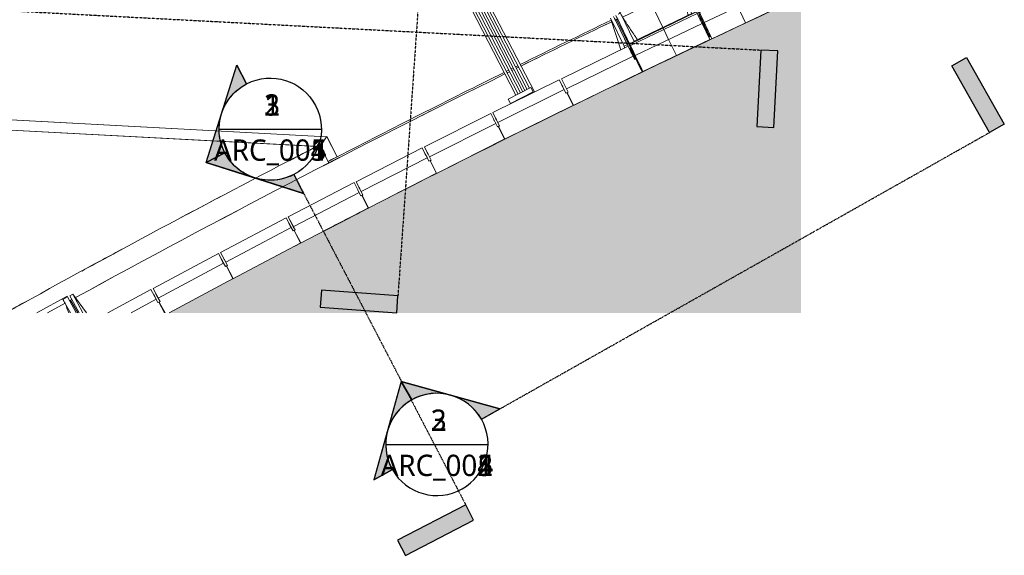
# Model space of a CAD drawing. Header units: centimetres. Extents: x -258 to 1755, y -1640 to 169.
# Tile 2 of 4: x 600 to 1755, y -1640 to -1011. Entities that reach past the tile are written whole.
import ezdxf

# ---------------------------------------------------------------- set-up
doc = ezdxf.new("R2010")
doc.units = ezdxf.units.CM
doc.linetypes.add('Tiret point', pattern=[0.625, 0.25, -0.1875, 0, -0.1875])
doc.linetypes.add('Tiret_3_', pattern=[0.635, 0.3175, -0.3175])
for name, color, linetype, lineweight in [('0-1', 7, 'Continuous', 5), ('ANNOTATIONS-1', 7, 'Continuous', 9), ('MOBILIER', 7, 'Continuous', 9), ('OSSATURE', 7, 'Continuous', 9), ('POTEAUX', 7, 'Continuous', 9), ('REPCOUP', 7, 'Continuous', 30), ('SERRU-traverse', 7, 'Continuous', 9), ('SOL', 7, 'Continuous', 13), ('SOL-1', 7, 'Continuous', 18), ('Solide topographique', 7, 'Continuous', 9), ('TOIT-1', 7, 'Continuous', 18), ('Z', 7, 'Continuous', 9)]:
    doc.layers.add(name, color=color, linetype=linetype, lineweight=lineweight)
for name, color, linetype, lineweight, true_color in [('A-FLOR-PATT-1', 7, 'Continuous', 5, 0xf4f4f4), ('MOBILIER-1', 3, 'Tiret_3_', 70, 0x00ff00), ('REPCOUP-1', 7, 'Tiret point', 30, 0x0080ff), ('REPCOUP-2', 7, 'Continuous', 30, 0x000080), ('SERRU-1', 7, 'Continuous', 9, 0x646464)]:
    doc.layers.add(name, color=color, linetype=linetype, lineweight=lineweight, true_color=true_color)
doc.styles.add('Trebuchet MS', font='trebuc.ttf', dxfattribs={"height": 25})

# ---------------------------------------------------------------- blocks, each defined once
blk = doc.blocks.new('Garde-corps - Garde-corps-488018-2021_015_1011_ARC_1_100_Aménagement extérieur Etat projeté - Repère 1')
at = {"layer": 'SERRU-traverse'}
for p, q in [((-316.6, -1159.2), (89.6, -1494.4)), ((-316.2, -1159.6), (89.6, -1494.4)), ((73.6, -1496.8), (-323.8, -1168.9)), ((-323.8, -1168.9), (77, -1499.6)), ((77, -1499.6), (73.9, -1518.9)), ((73.9, -1518.9), (76.9, -1500.1)), ((76.9, -1500.1), (77, -1499.6)), ((77, -1499.6), (78.9, -1498.5)), ((78.5, -1498.7), (77, -1499.6)), ((89.6, -1494.4), (80.6, -1497.8)), ((81, -1497.7), (90, -1494.3)), ((90, -1494.3), (85.8, -1520.8)), ((89.9, -1495.2), (85.8, -1520.8)), ((90, -1494.7), (89.9, -1495.2)), ((73.9, -1518.9), (85.8, -1520.8)), ((75.6, -1519.1), (73.9, -1518.9)), ((75.6, -1519.1), (77.5, -1519.4)), ((85.8, -1520.8), (77.5, -1519.4))]:
    blk.add_line(p, q, dxfattribs=at)
at = {"layer": 'SERRU-traverse', "flags": 128}
for points in [[(80.6, -1497.8), (80.1, -1498), (79.6, -1498.2), (79.2, -1498.4), (78.9, -1498.5), (78.7, -1498.6), (78.5, -1498.7)], [(78.9, -1498.5), (79, -1498.5), (79.3, -1498.4), (79.7, -1498.2), (80.1, -1498), (80.5, -1497.9), (81, -1497.7)]]:
    blk.add_lwpolyline(points, dxfattribs=at)
blk = doc.blocks.new('Garde-corps - Garde-corps-494344-2021_015_1011_ARC_1_100_Aménagement extérieur Etat projeté - Repère 1')
at = {"layer": 'SERRU-traverse'}
for p, q in [((338.1, -1334), (297.2, -1587.3)), ((338.1, -1334), (297.2, -1587.3)), ((300.2, -1587.7), (341, -1335.3)), ((341, -1335.3), (300.2, -1587.7)), ((343.8, -1336.6), (303.1, -1588.2)), ((343.8, -1336.6), (303.1, -1588.2)), ((306.1, -1588.7), (346.6, -1337.9)), ((346.6, -1337.9), (306.1, -1588.7)), ((349.5, -1339.2), (309, -1589.2)), ((349.5, -1339.2), (309, -1589.2)), ((312, -1589.7), (352.3, -1340.5)), ((352.3, -1340.5), (312, -1589.7)), ((355.1, -1341.8), (315, -1590.1)), ((355.1, -1341.8), (315, -1590.1)), ((316.9, -1597.1), (358, -1343.1)), ((358, -1343.1), (316.9, -1597.1)), ((311, -1596.1), (311, -1595.9)), ((311, -1595.9), (311, -1596.1)), ((314, -1596.4), (313.9, -1596.6)), ((314, -1596.4), (313.9, -1596.6))]:
    blk.add_line(p, q, dxfattribs=at)
blk = doc.blocks.new('B02_ARC_rvt-1-2021_015_1011_ARC_1_100_Aménagement extérieur Etat projeté - Repère 1')
at = {"layer": 'A-FLOR-PATT-1'}
blk.add_hatch(color=256, dxfattribs=at).paths.add_polyline_path([(775.7, -1355.4), (1516.5, -1355.4), (1516.5, -984.9), (1490.8, -996.8), (1381.1, -1048.5), (1249.8, -1112), (1141.4, -1165.6), (1013.4, -1230.4), (998.5, -1238.1), (918.9, -1279.3), (850.5, -1315.4), (850.5, -1315.3), (785.7, -1350.1)])
at = {"layer": 'SOL'}
for p, q in [((1173.9, -1070.5), (1171.2, -1071.8)), ((1171.2, -1071.8), (1173.9, -1070.5)), ((1179.3, -1067.8), (1176.6, -1069.1)), ((1176.6, -1069.1), (1179.3, -1067.8)), ((1184.7, -1065.2), (1182, -1066.5)), ((1182, -1066.5), (1184.7, -1065.2)), ((960.2, -1148.6), (434.9, -1120.5)), ((434.9, -1120.5), (960.2, -1148.6)), ((972.8, -1172.1), (960.7, -1148.6)), ((960.9, -1149), (972.8, -1172.1)), ((953.2, -1160.3), (963.1, -1179.4)), ((963.1, -1179.4), (953.2, -1160.3)), ((923.2, -1276.9), (929.7, -1273.5)), ((929.7, -1273.5), (923.2, -1276.9))]:
    blk.add_line(p, q, dxfattribs=at)
for centre, radius, start, end in [((7641.5, -14174.7), 14542.7, 114.90853, 117.03513), ((7641.5, -14174.7), 14542.7, 114.90853, 117.03513), ((7346.2, -13539.1), 13912.7, 115.78561, 116.27477), ((7346.2, -13539.1), 13912.7, 115.78563, 116.27477), ((7346.2, -13539.1), 13912.7, 116.36126, 117.26464), ((7346.2, -13539.1), 13912.7, 116.36126, 117.26464), ((7641.5, -14174.7), 14542.7, 117.13255, 117.36032), ((7641.5, -14174.7), 14542.7, 117.13255, 117.36032)]:
    blk.add_arc(centre, radius, start, end, dxfattribs=at)
for points in [[(917.1, -1176.4), (927.7, -1170.9), (938.2, -1165.5), (948.8, -1160)], [(948.8, -1160), (938.2, -1165.5), (927.7, -1170.9), (917.1, -1176.4)], [(789.5, -1243.6), (805, -1235.3), (820.5, -1227.1), (836, -1218.9)], [(836, -1218.9), (820.5, -1227.1), (805, -1235.3), (789.5, -1243.6)], [(673.2, -1306.3), (689.5, -1297.4), (705.8, -1288.5), (722.2, -1279.7)], [(722.2, -1279.7), (705.8, -1288.5), (689.5, -1297.4), (673.2, -1306.3)], [(584, -1355.3), (592.3, -1350.7), (600.6, -1346.1), (608.9, -1341.5)], [(608.9, -1341.5), (600.6, -1346.1), (592.3, -1350.7), (584, -1355.3)]]:
    blk.add_open_spline(points, degree=3, dxfattribs=at)
at = {"layer": 'Solide topographique'}
for p, q in [((434.3, -1132.5), (948.7, -1160)), ((434.3, -1132.5), (948.7, -1160)), ((835, -1219.4), (832, -1221)), ((804.1, -1235.8), (789.9, -1243.4)), ((720.2, -1280.7), (715.9, -1283.1)), ((606, -1343.1), (600.4, -1346.2))]:
    blk.add_line(p, q, dxfattribs=at)
blk.add_arc((7359.6, -13573), 13970.7, 117.31471, 117.46473, dxfattribs=at)
for points in [[(948.7, -1160), (832.7, -1220), (717.5, -1281.5), (603.2, -1344.7)], [(603.2, -1344.7), (596.7, -1348.2), (590.3, -1351.8), (583.9, -1355.3)]]:
    blk.add_open_spline(points, degree=3, dxfattribs=at)
at = {"layer": 'SERRU-1', "rotation": 36.4637602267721}
for name in ['Garde-corps - Garde-corps-494344-2021_015_1011_ARC_1_100_Aménagement extérieur Etat projeté - Repère 1', 'Garde-corps - Garde-corps-488018-2021_015_1011_ARC_1_100_Aménagement extérieur Etat projeté - Repère 1']:
    blk.add_blockref(name, (0, 0), dxfattribs=at)
blk = doc.blocks.new('20_MUR PREFA_01 - Type 1-3119337-2021_015_1011_ARC_1_100_Aménagement extérieur Etat projeté - Repère 1')
at = {"layer": 'Z'}
for p, q in [((0, 72.2), (0, 66.1)), ((0, 66.1), (0, 36.3))]:
    blk.add_line(p, q, dxfattribs=at)
blk = doc.blocks.new('20_MUR PREFA_01 - Type 1-V1-2021_015_1011_ARC_1_100_Aménagement extérieur Etat projeté - Repère 1')
at = {"layer": 'Z'}
for p, q in [((0, 72.2), (0, 66.1)), ((0, 66.1), (0, 34.6)), ((0, 34.6), (0, 34)), ((0, 34), (0, 32.2)), ((0, 32.2), (0, 19.2)), ((0, 19.2), (0, -2))]:
    blk.add_line(p, q, dxfattribs=at)
blk = doc.blocks.new('20_MUR PREFA_03 - MODULE_03-3146533-2021_015_1011_ARC_1_100_Aménagement extérieur Etat projeté - Repère 1')
at = {"layer": 'Z'}
for p, q in [((-43.5, 32.2), (-43.5, 25)), ((-43.5, 19.2), (-43.5, 32.2)), ((-43.5, 32.2), (43.5, 32.2)), ((-43.5, 25), (-43.5, 22.7)), ((43.5, 32.2), (43.5, 19.2)), ((43.5, 25), (43.5, 32.2)), ((43.5, 22.7), (43.5, 25)), ((-45, 14.7), (-43.5, 14.7)), ((-45, 14.7), (-45, -2)), ((-43.5, 14.7), (-44.7, 14.7)), ((-43.5, 22.7), (-43.5, 22.4)), ((-43.5, 22.4), (-43.5, 14.7)), ((-43.5, 14.7), (-43.5, 19.2)), ((43.5, 19.2), (-43.5, 19.2)), ((43.5, 22.4), (43.5, 22.7)), ((43.5, 22.4), (43.5, 14.7)), ((43.5, 14.7), (43.5, 19.2)), ((43.5, 14.7), (45, 14.7)), ((45, -2), (45, 14.7)), ((-45, -2), (45, -2))]:
    blk.add_line(p, q, dxfattribs=at)
blk = doc.blocks.new('20_MUR PREFA_03 - MODULE_03-V2-2021_015_1011_ARC_1_100_Aménagement extérieur Etat projeté - Repère 1')
at = {"layer": 'Z'}
for p, q in [((-43.5, 32.2), (-43.5, 25)), ((-43.5, 19.2), (-43.5, 32.2)), ((-43.5, 32.2), (43.5, 32.2)), ((-43.5, 25), (-43.5, 22.7)), ((43.5, 32.2), (43.5, 19.2)), ((43.5, 25), (43.5, 32.2)), ((43.5, 22.7), (43.5, 25)), ((-45, 14.7), (-43.5, 14.7)), ((-45, 14.7), (-45, -2)), ((-43.5, 14.7), (-44.7, 14.7)), ((-43.5, 22.7), (-43.5, 22.4)), ((-43.5, 22.4), (-43.5, 14.7)), ((-43.5, 14.7), (-43.5, 19.2)), ((43.5, 19.2), (-43.5, 19.2)), ((43.5, 22.4), (43.5, 22.7)), ((43.5, 22.4), (43.5, 14.7)), ((43.5, 14.7), (43.5, 19.2)), ((43.5, 14.7), (45, 14.7)), ((45, 14.7), (43.5, 14.7)), ((45, 14.7), (45, 14.6)), ((45, -2), (45, 14.7)), ((-45, -2), (45, -2))]:
    blk.add_line(p, q, dxfattribs=at)
blk = doc.blocks.new('20_MUR PREFA_03 - MODULE_03-V3-2021_015_1011_ARC_1_100_Aménagement extérieur Etat projeté - Repère 1')
at = {"layer": 'Z'}
for p, q in [((-43.5, 32.2), (-43.5, 25)), ((-43.5, 19.2), (-43.5, 32.2)), ((-43.5, 32.2), (43.5, 32.2)), ((-43.5, 25), (-43.5, 22.7)), ((43.5, 32.2), (43.5, 19.2)), ((43.5, 25), (43.5, 32.2)), ((43.5, 22.7), (43.5, 25)), ((-45, 14.7), (-43.5, 14.7)), ((-45, 14.7), (-45, 0.5)), ((-43.5, 14.7), (-44.7, 14.7)), ((-43.5, 22.7), (-43.5, 22.4)), ((-43.5, 22.4), (-43.5, 14.7)), ((-43.5, 14.7), (-43.5, 19.2)), ((43.5, 19.2), (-43.5, 19.2)), ((43.5, 22.4), (43.5, 22.7)), ((43.5, 22.4), (43.5, 14.7)), ((43.5, 14.7), (43.5, 19.2)), ((43.5, 14.7), (45, 14.7)), ((45, 14.7), (43.5, 14.7)), ((45, 14.7), (45, 14.6)), ((45, -2), (45, 14.7)), ((-40.3, -2), (45, -2))]:
    blk.add_line(p, q, dxfattribs=at)
blk = doc.blocks.new('20_MUR PREFA_03 - MODULE_03-V4-2021_015_1011_ARC_1_100_Aménagement extérieur Etat projeté - Repère 1')
at = {"layer": 'Z'}
for p, q in [((-13.8, 32.2), (43.5, 32.2)), ((43.5, 32.2), (43.5, 19.2)), ((43.5, 25), (43.5, 32.2)), ((43.5, 22.7), (43.5, 25)), ((43.5, 19.2), (10, 19.2)), ((43.5, 22.4), (43.5, 22.7)), ((43.5, 22.4), (43.5, 14.7)), ((43.5, 14.7), (43.5, 19.2)), ((43.5, 14.7), (45, 14.7)), ((45, 14.7), (43.5, 14.7)), ((45, 14.7), (45, 14.6)), ((45, 0.1), (45, 14.7))]:
    blk.add_line(p, q, dxfattribs=at)
blk = doc.blocks.new('26_POTEAU DROIT - MODULE_04-3160620-2021_015_1011_ARC_1_100_Aménagement extérieur Etat projeté - Repère 1')
at = {"layer": 'POTEAUX'}
for p, q in [((39.5, 71), (39.5, 34.4)), ((43.5, 71), (43.5, 34.4)), ((34, 32.2), (39.1, 68.5)), ((43.5, 68.6), (43.5, 66.3)), ((43.5, 66.3), (45, 66.3)), ((43.5, 66.3), (43.5, 29.4)), ((45, 66.1), (45, 66.3)), ((45, 66.3), (45, 29.4)), ((38.9, 32.2), (39.5, 34.4)), ((39.5, 34.4), (43.5, 34.4)), ((43.5, 34.4), (43.5, 29.4)), ((43.5, 29.4), (45, 29.4)), ((45, 29.4), (45, 1.1))]:
    blk.add_line(p, q, dxfattribs=at)
blk = doc.blocks.new('26_POTEAU GAUCHE - MODULE_05-3157953-2021_015_1011_ARC_1_100_Aménagement extérieur Etat projeté - Repère 1')
at = {"layer": 'POTEAUX'}
for p, q in [((-43.5, 66.3), (-43.5, 71.3)), ((-43.5, 71.3), (-39.5, 71.3)), ((-43.5, 48.4), (-43.5, 71.3)), ((-39.5, 71.3), (-35.7, 44.1)), ((-39.5, 46.2), (-39.5, 71.3)), ((-45, 66.3), (-43.5, 66.3)), ((-43.5, 48.4), (-43.5, 66.3))]:
    blk.add_line(p, q, dxfattribs=at)
blk = doc.blocks.new('B02_DC_STR_rvt-1-2021_015_1011_ARC_1_100_Aménagement extérieur Etat projeté - Repère 1')
at = {"layer": 'OSSATURE'}
h = blk.add_hatch(dxfattribs=at)
h.set_pattern_fill('FP_1', color=256, style=0, pattern_type=2)
h.set_pattern_definition([(0, (40.302, 238.407), (81.28, 20.32), [3.353, -57.607, 3.353, -57.607, -325.12]), (0, (40.302, 238.407), (81.28, 20.32), [-121.92, 3.353, -118.567, 3.353, -57.607, -142.24]), (0, (40.302, 238.407), (81.28, 20.32), [-304.8, 3.353, -37.287, 3.353, -98.247]), (120, (70.782, 248.567), (-58.23764, 60.23054), [3.353, -57.607, 3.353, -57.607, -325.12]), (120, (70.782, 248.567), (-58.23764, 60.23054), [-121.92, 3.353, -118.567, 3.353, -57.607, -142.24]), (120, (70.782, 248.567), (-58.23764, 60.23054), [-304.8, 3.353, -37.287, 3.353, -98.247]), (240, (80.942, 289.207), (-23.04236, -80.55054), [3.353, -57.607, 3.353, -57.607, -325.12]), (240, (80.942, 289.207), (-23.04236, -80.55054), [-121.92, 3.353, -118.567, 3.353, -57.607, -142.24]), (240, (80.942, 289.207), (-23.04236, -80.55054), [-304.8, 3.353, -37.287, 3.353, -98.247])])
h.paths.add_polyline_path([(1329, -1069.9), (1330, -1069.4), (1329.9, -1069.3), (1329, -1069.8)])
at = {"layer": 'ANNOTATIONS-1'}
for p, q in [((1461.5, -934.4), (1464.3, -933.1)), ((1380.1, -972.7), (1382.8, -971.4)), ((1298.9, -1011.6), (1301.6, -1010.3)), ((1172.2, -1073.6), (1174.9, -1072.3)), ((1177.5, -1070.9), (1180.2, -1069.6)), ((1182.9, -1068.3), (1185.6, -1066.9))]:
    blk.add_line(p, q, dxfattribs=at)
for start, end in [(115.78709, 116.27461), (116.36112, 118.70088)]:
    blk.add_arc((7346.2, -13539.1), 13910.7, start, end, dxfattribs=at)
at = {"layer": 'OSSATURE'}
for p, q in [((1516.5, -902.9), (1462, -928.2)), ((1516.5, -909.6), (1470, -931.2)), ((1459.2, -929.4), (1380.5, -966.5)), ((1454.1, -932.7), (1459.6, -930.2)), ((1454.1, -932.7), (1469.9, -966.1)), ((1454.1, -932.8), (1454.1, -932.7)), ((1461.5, -934.4), (1459.2, -929.4)), ((1459.2, -929.4), (1459.6, -930.2)), ((1459.6, -930.2), (1475.3, -963.6)), ((1463, -934.1), (1461.7, -934.7)), ((1461.7, -934.7), (1464.2, -940)), ((1462.4, -929.1), (1462, -928.2)), ((1462, -928.2), (1464.3, -933.1)), ((1462.4, -929), (1467.8, -926.5)), ((1477.9, -962.5), (1462.4, -929)), ((1463.1, -934.2), (1463, -934.1)), ((1463, -934.1), (1478.8, -967.4)), ((1464.5, -933.6), (1463.1, -934.2)), ((1466.9, -938.8), (1464.5, -933.6)), ((1483.3, -960), (1467.8, -926.5)), ((1467.8, -926.5), (1467.8, -926.5)), ((1456.3, -937.4), (1388.5, -969.4)), ((1464.2, -940), (1476.9, -967)), ((1479.5, -965.9), (1466.9, -938.8)), ((1516.5, -945.1), (1478.1, -962.9)), ((1516.5, -944.4), (1483.3, -959.8)), ((1478.8, -964.5), (1516.5, -947.1)), ((1377.7, -967.7), (1303.3, -1003.3)), ((1372.7, -971.1), (1378.1, -968.5)), ((1380.1, -972.7), (1377.7, -967.7)), ((1377.7, -967.7), (1378.1, -968.5)), ((1378.1, -968.5), (1394, -1001.7)), ((1380.9, -967.3), (1380.5, -966.5)), ((1380.5, -966.5), (1382.8, -971.4)), ((1380.9, -967.3), (1386.3, -964.7)), ((1396.6, -1000.7), (1380.9, -967.3)), ((1402, -998.1), (1386.3, -964.7)), ((1386.3, -964.7), (1386.3, -964.8)), ((1475.5, -964), (1396.8, -1001.1)), ((1397.6, -1002.7), (1476.3, -965.6)), ((1469.8, -965.9), (1402, -997.9)), ((1469.9, -966.1), (1475.3, -963.6)), ((1469.9, -966.1), (1475.3, -963.6)), ((1469.9, -966.1), (1469.9, -966.1)), ((1475.3, -963.6), (1475.5, -964)), ((1475.3, -963.6), (1475.3, -963.6)), ((1475.5, -964), (1479.8, -973.2)), ((1476.3, -965.6), (1481.8, -977.3)), ((1479.3, -972), (1476.3, -965.6)), ((1476.9, -967), (1477.4, -968.1)), ((1477.4, -968.1), (1478.8, -967.4)), ((1477.4, -968.1), (1489.6, -993.8)), ((1477.9, -962.5), (1483.3, -960)), ((1477.9, -962.5), (1483.3, -960)), ((1478.1, -962.9), (1477.9, -962.5)), ((1477.9, -962.5), (1477.9, -962.5)), ((1482.4, -972.1), (1478.1, -962.9)), ((1478.6, -967.7), (1480, -967.1)), ((1490.6, -993.4), (1478.6, -967.7)), ((1478.8, -964.5), (1481.8, -971)), ((1484.3, -976.3), (1478.8, -964.5)), ((1478.8, -967.4), (1490.9, -993.2)), ((1480, -967.1), (1479.5, -965.9)), ((1480, -967.1), (1491.9, -992.8)), ((1483.3, -960), (1483.3, -960)), ((1516.5, -961.4), (1484.3, -976.3)), ((1374.9, -975.7), (1307.3, -1008.1)), ((1372.7, -971.1), (1388.6, -1004.3)), ((1372.7, -971.1), (1372.7, -971.1)), ((1381.6, -972.3), (1380.2, -973)), ((1380.2, -973), (1382.7, -978.2)), ((1383, -971.8), (1381.6, -972.5)), ((1381.6, -972.5), (1381.6, -972.3)), ((1381.6, -972.3), (1397.5, -1005.6)), ((1382.7, -978.2), (1395.7, -1005.1)), ((1385.5, -977.1), (1383, -971.8)), ((1398.2, -1004.1), (1385.5, -977.1)), ((1481.8, -977.3), (1403.1, -1014.5)), ((1480.3, -974.1), (1479.3, -972)), ((1479.8, -973.2), (1480.3, -974.1)), ((1481.8, -971), (1482.8, -973.1)), ((1481.8, -977.3), (1490.8, -996.5)), ((1482.8, -973.1), (1482.4, -972.1)), ((1493.2, -995.6), (1484.3, -976.3)), ((1516.5, -984.8), (1493.2, -995.6)), ((1302.4, -1004.7), (1305, -1003.5)), ((1321, -1036.8), (1305, -1003.5)), ((1305, -1003.5), (1305, -1003.5)), ((1394.2, -1002.1), (1315.8, -1039.8)), ((1316.6, -1041.4), (1395, -1003.8)), ((1388.5, -1004.1), (1320.9, -1036.6)), ((1388.6, -1004.3), (1394, -1001.7)), ((1388.6, -1004.4), (1394, -1001.8)), ((1388.6, -1004.3), (1388.6, -1004.4)), ((1394, -1001.7), (1394, -1001.8)), ((1394, -1001.8), (1394.2, -1002.1)), ((1394.2, -1002.1), (1398.6, -1011.3)), ((1395, -1003.8), (1400.6, -1015.5)), ((1398.1, -1010.2), (1395, -1003.8)), ((1396.6, -1000.7), (1402, -998.1)), ((1396.6, -1000.7), (1402.1, -998.1)), ((1396.8, -1001.1), (1396.6, -1000.7)), ((1396.6, -1000.7), (1396.6, -1000.7)), ((1401.1, -1010.3), (1396.8, -1001.1)), ((1397.6, -1002.7), (1400.6, -1009.1)), ((1403.1, -1014.5), (1397.6, -1002.7)), ((1398.7, -1005.2), (1398.2, -1004.1)), ((1402.1, -998.1), (1402, -998.1)), ((1490.8, -996.5), (1412.2, -1033.6)), ((1315.6, -1039.4), (1299.7, -1006.3)), ((1301.8, -1010.6), (1300.4, -1011.2)), ((1300.7, -1008.3), (1301.6, -1010.3)), ((1304.2, -1015.7), (1301.8, -1010.6)), ((1317.2, -1042.7), (1304.3, -1015.8)), ((1400.6, -1015.5), (1322.2, -1053.1)), ((1395.7, -1005.1), (1396.2, -1006.2)), ((1396.2, -1006.2), (1397.5, -1005.6)), ((1396.2, -1006.2), (1408.5, -1031.9)), ((1397.4, -1005.8), (1398.7, -1005.2)), ((1409.4, -1031.4), (1397.4, -1005.8)), ((1397.5, -1005.6), (1409.8, -1031.2)), ((1399.1, -1012.3), (1398.1, -1010.2)), ((1398.6, -1011.3), (1399.1, -1012.3)), ((1398.7, -1005.2), (1410.8, -1030.8)), ((1400.6, -1009.1), (1401.6, -1011.2)), ((1400.6, -1015.5), (1409.8, -1034.6)), ((1401.6, -1011.2), (1401.1, -1010.3)), ((1412.2, -1033.6), (1403.1, -1014.5)), ((1315.6, -1039.4), (1321, -1036.8)), ((1315.6, -1039.4), (1321, -1036.8)), ((1321, -1036.8), (1321, -1036.8)), ((1409.8, -1034.6), (1331.3, -1072.2)), ((1315.8, -1039.8), (1315.6, -1039.4)), ((1315.6, -1039.4), (1315.6, -1039.4)), ((1320.2, -1048.9), (1315.8, -1039.8)), ((1316.4, -1044.5), (1317.7, -1043.9)), ((1322.7, -1057.6), (1316.4, -1044.5)), ((1316.6, -1041.4), (1319.6, -1047.8)), ((1322.2, -1053.1), (1316.6, -1041.4)), ((1317.7, -1043.9), (1317.2, -1042.7)), ((1317.7, -1043.9), (1329.9, -1069.3)), ((1319.6, -1047.8), (1320.6, -1049.9)), ((1320.6, -1049.9), (1320.2, -1048.9)), ((1331.3, -1072.2), (1322.2, -1053.1)), ((1329, -1069.7), (1329.9, -1069.3)), ((1329.9, -1069.3), (1329, -1069.7)), ((915.3, -1242.6), (992.5, -1202.5)), ((992.5, -1202.5), (998.5, -1214)), ((995.8, -1208.8), (992.5, -1202.5)), ((996.9, -1210.9), (995.8, -1208.8)), ((997, -1211.2), (996.9, -1210.9)), ((997, -1211.2), (1000.6, -1217.9)), ((998.5, -1214), (921.3, -1254.2)), ((1000.6, -1217.9), (998.5, -1214)), ((1000.6, -1217.9), (1001.9, -1217.3)), ((1001.9, -1217.3), (1000.6, -1217.9)), ((1001.9, -1217.3), (1002, -1217.4)), ((1009.6, -1232.1), (1001.9, -1217.3)), ((929.8, -1273.7), (1009.6, -1232.1)), ((975.5, -1249.9), (1009.2, -1232.3)), ((915.3, -1242.6), (918.6, -1249)), ((921.3, -1254.2), (915.3, -1242.6)), ((918.6, -1249), (919.7, -1251)), ((919.7, -1251), (919.9, -1251.4)), ((919.9, -1251.4), (923.4, -1258.1)), ((923.4, -1258.1), (921.3, -1254.2)), ((922.1, -1258.8), (923.4, -1258.1)), ((923.4, -1258.1), (922.3, -1258.6)), ((922.1, -1258.8), (929.8, -1273.7)), ((655.9, -1335.8), (620.5, -1355.4)), ((651.1, -1339.5), (656.4, -1336.6)), ((658.9, -1341.2), (655.9, -1335.8)), ((655.9, -1335.8), (656.4, -1336.6)), ((656.4, -1336.6), (666.8, -1355.4)), ((653.6, -1344), (633, -1355.4)), ((651.1, -1339.5), (659.9, -1355.4)), ((651.1, -1339.5), (651.1, -1339.5)), ((660.1, -1340.3), (658.8, -1341)), ((658.8, -1341), (661.6, -1346.1)), ((658.8, -1341), (658.9, -1341.2)), ((660.2, -1340.4), (660.1, -1340.3)), ((660.1, -1340.3), (668.5, -1355.4)), ((661.6, -1346.1), (666.8, -1355.4))]:
    blk.add_line(p, q, dxfattribs=at)
at = {"layer": 'OSSATURE', "flags": 128}
for points in [[(1456.3, -937.4), (1455.9, -936.5), (1455.4, -935.6), (1455, -934.6), (1454.6, -933.7), (1454.1, -932.8)], [(1467.8, -926.5), (1468.3, -927.5), (1468.7, -928.4), (1469.1, -929.3), (1469.6, -930.3), (1470, -931.2)], [(1386.3, -964.8), (1386.8, -965.7), (1387.2, -966.6), (1387.6, -967.5), (1388.1, -968.5), (1388.5, -969.4)], [(1469.9, -966.1), (1469.8, -966), (1469.8, -965.9)], [(1483.3, -959.8), (1483.3, -959.9), (1483.3, -960)], [(1374.9, -975.7), (1374.4, -974.8), (1374, -973.9), (1373.5, -972.9), (1373.1, -972), (1372.7, -971.1)], [(1305, -1003.5), (1305.5, -1004.4), (1305.9, -1005.4), (1306.4, -1006.3), (1306.8, -1007.2), (1307.3, -1008.1)], [(1388.6, -1004.4), (1388.6, -1004.2), (1388.5, -1004.1)], [(1402, -997.9), (1402, -998), (1402.1, -998.1)], [(1320.9, -1036.6), (1321, -1036.7), (1321, -1036.8)], [(653.6, -1344), (653.1, -1343.1), (652.6, -1342.2), (652.1, -1341.3), (651.6, -1340.4), (651.1, -1339.5)]]:
    blk.add_lwpolyline(points, dxfattribs=at)
at = {"layer": 'OSSATURE'}
for points, knots in [([(1470, -931.2), (1472.5, -935.1), (1476.2, -940.9), (1481.1, -948.6), (1484.4, -953.7), (1486.5, -956.8), (1487.2, -957.9)], [0, 0, 0, 0, 0.2222222, 0.3333333, 0.4444444, 0.512846, 0.512846, 0.512846, 0.512846]), ([(1465.8, -967.8), (1465.2, -965.9), (1463.8, -961.2), (1460.7, -951.1), (1458.1, -942.9), (1456.3, -937.4)], [0.487154, 0.487154, 0.487154, 0.487154, 0.5833333, 0.7222222, 1, 1, 1, 1]), ([(1388.5, -969.4), (1391, -973.3), (1394.7, -979.1), (1399.8, -986.8), (1403.1, -991.8), (1405.1, -994.9), (1405.9, -996)], [0, 0, 0, 0, 0.2222222, 0.3333333, 0.4444444, 0.512846, 0.512846, 0.512846, 0.512846]), ([(1384.6, -1006), (1384, -1004.1), (1382.5, -999.5), (1379.3, -989.4), (1376.7, -981.2), (1374.9, -975.7)], [0.487154, 0.487154, 0.487154, 0.487154, 0.5833333, 0.7222222, 1, 1, 1, 1]), ([(1307.3, -1008.1), (1309.8, -1012), (1313.6, -1017.8), (1318.6, -1025.4), (1322, -1030.4), (1324.1, -1033.5), (1324.9, -1034.7)], [0, 0, 0, 0, 0.2222222, 0.3333333, 0.4444444, 0.512846, 0.512846, 0.512846, 0.512846])]:
    blk.add_open_spline(points, degree=3, knots=knots, dxfattribs=at)
blk.add_open_spline([(658.1, -1355.4), (656.6, -1351.6), (655.1, -1347.8), (653.6, -1344)], degree=3, dxfattribs=at)
at = {"layer": 'SOL-1'}
for p, q in [((1464.3, -933.1), (1461.5, -934.4)), ((1461.5, -934.4), (1461.7, -934.7)), ((1464.5, -933.6), (1464.3, -933.1)), ((1382.8, -971.4), (1380.1, -972.7)), ((1380.1, -972.7), (1380.2, -973)), ((1383, -971.8), (1382.8, -971.4)), ((1301.6, -1010.3), (1298.9, -1011.6)), ((1301.8, -1010.6), (1301.6, -1010.3)), ((1188.3, -1065.6), (1206.9, -1056.4)), ((1174.8, -1072.3), (1172.2, -1073.6)), ((1180.2, -1069.6), (1177.5, -1070.9)), ((1185.6, -1066.9), (1182.9, -1068.3)), ((1185, -1067.2), (1185.6, -1066.9)), ((1072.3, -1123.6), (1081.9, -1118.7)), ((956.1, -1182.9), (975.1, -1173.1)), ((835.1, -1246.3), (855.6, -1235.5)), ((731.4, -1301.8), (733.7, -1300.5))]:
    blk.add_line(p, q, dxfattribs=at)
for start, end in [(115.78702, 116.27462), (116.36113, 118.70099)]:
    blk.add_arc((7346.2, -13539.1), 13910.7, start, end, dxfattribs=at)
at = {"layer": 'TOIT-1'}
for p, q in [((1489.6, -993.8), (1491.9, -992.7)), ((1491.9, -992.7), (1489.6, -993.8)), ((1410.8, -1030.8), (1408.5, -1031.9)), ((1330, -1069.4), (1329, -1069.8)), ((1329.9, -1069.4), (1329, -1069.8)), ((1009.2, -1232.3), (958, -1259)), ((1009.2, -1232.3), (975.5, -1249.9)), ((958, -1259), (975.5, -1249.9))]:
    blk.add_line(p, q, dxfattribs=at)
at = {"layer": 'OSSATURE'}
for name, p, rotation in [('20_MUR PREFA_01 - Type 1-3119337-2021_015_1011_ARC_1_100_Aménagement extérieur Etat projeté - Repère 1', (1531.8, -975.4), 24.87857354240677), ('20_MUR PREFA_01 - Type 1-V1-2021_015_1011_ARC_1_100_Aménagement extérieur Etat projeté - Repère 1', (1450.6, -1013.2), 25.25163991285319), ('20_MUR PREFA_01 - Type 1-V1-2021_015_1011_ARC_1_100_Aménagement extérieur Etat projeté - Repère 1', (1369.7, -1051.6), 25.62470628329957), ('26_POTEAU DROIT - MODULE_04-3160620-2021_015_1011_ARC_1_100_Aménagement extérieur Etat projeté - Repère 1', (1289, -1090.4), 25.99777265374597), ('20_MUR PREFA_03 - MODULE_03-3146533-2021_015_1011_ARC_1_100_Aménagement extérieur Etat projeté - Repère 1', (1289, -1090.4), 25.99777265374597), ('20_MUR PREFA_03 - MODULE_03-V2-2021_015_1011_ARC_1_100_Aménagement extérieur Etat projeté - Repère 1', (1208.5, -1129.8), 26.37083902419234), ('20_MUR PREFA_03 - MODULE_03-V2-2021_015_1011_ARC_1_100_Aménagement extérieur Etat projeté - Repère 1', (1128.4, -1169.7), 26.74390539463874), ('20_MUR PREFA_03 - MODULE_03-V2-2021_015_1011_ARC_1_100_Aménagement extérieur Etat projeté - Repère 1', (1048.4, -1210.2), 27.11697176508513), ('20_MUR PREFA_03 - MODULE_03-V2-2021_015_1011_ARC_1_100_Aménagement extérieur Etat projeté - Repère 1', (889.4, -1292.6), 27.86310450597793), ('20_MUR PREFA_03 - MODULE_03-V3-2021_015_1011_ARC_1_100_Aménagement extérieur Etat projeté - Repère 1', (810.3, -1334.6), 28.23617087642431), ('20_MUR PREFA_03 - MODULE_03-V4-2021_015_1011_ARC_1_100_Aménagement extérieur Etat projeté - Repère 1', (731.4, -1377.1), 28.60923724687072), ('26_POTEAU GAUCHE - MODULE_05-3157953-2021_015_1011_ARC_1_100_Aménagement extérieur Etat projeté - Repère 1', (731.4, -1377.1), 28.60923724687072)]:
    blk.add_blockref(name, p, dxfattribs=dict(at, rotation=rotation))
blk = doc.blocks.new('604_MIMIK_30_CPT3 - CP_T3 30W 730 WH-87 _303848_-5656824-2021_015_1011_ARC_1_100_Aménagement extérieur Etat projeté - Repère 1')
at = {"layer": 'MOBILIER'}
for p, q in [((-14.7, 0), (-14.7, -0.5)), ((-14.5, 0), (-14.7, 0)), ((0, 0), (-14.5, 0)), ((-14.5, 0), (0, 0)), ((-14.3, 0), (-14.1, 0)), ((-14.1, 0), (-14.3, 0)), ((-13.7, 0), (-14.1, 0)), ((-13.7, 0), (-14.1, 0)), ((-13.7, 0), (-14.1, 0)), ((-13.7, 0), (-14.1, 0)), ((-13.5, 0), (-13.7, 0)), ((-13.7, 0), (-13.5, 0)), ((15, -0.5), (-15, -0.5)), ((-15, -0.5), (15, -0.5)), ((-15, -0.5), (-15, -6.4)), ((-15, -0.5), (-15, -6.4)), ((15, -6.4), (-15, -6.4)), ((-15, -6.4), (15, -6.4)), ((-14.5, 0), (-14.7, 0)), ((14.5, -0.5), (-14.5, -0.5)), ((-14.5, -0.5), (14.5, -0.5)), ((14.6, -0.5), (14.6, -0.2)), ((15, -6.4), (15, -0.5)), ((15, -0.5), (15, -6.4))]:
    blk.add_line(p, q, dxfattribs=at)
blk = doc.blocks.new('B02_ELE_rvt-1-2021_015_1011_ARC_1_100_Aménagement extérieur Etat projeté - Repère 1')
at = {"layer": 'MOBILIER-1', "rotation": 207.2790371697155}
blk.add_blockref('604_MIMIK_30_CPT3 - CP_T3 30W 730 WH-87 _303848_-5656824-2021_015_1011_ARC_1_100_Aménagement extérieur Etat projeté - Repère 1', (1189.5, -1103.3), dxfattribs=at)
blk = doc.blocks.new('Coupe - Marque de la ligne de coupe - Verticale pleine-3537-2021_015_1011_ARC_1_100_Aménagement extérieur Etat projeté - Repère 1')
at = {"layer": 'REPCOUP'}
blk.add_hatch(color=256, dxfattribs=at).paths.add_polyline_path([(0, 0.9), (0, 0), (-0.2, 0), (-0.2, 0.9)])
for p, q in [((0, 0.9), (-0.2, 0.9)), ((-0.2, 0.9), (-0.2, 0)), ((0, 0), (0, 0.9)), ((-0.2, 0), (0, 0))]:
    blk.add_line(p, q, dxfattribs=at)
blk = doc.blocks.new('Coupe - Extrémité de la ligne de coupe - Pleine-2974-2021_015_1011_ARC_1_100_Aménagement extérieur Etat projeté - Repère 1')
at = {"layer": 'REPCOUP'}
h = blk.add_hatch(color=256, dxfattribs=at)
edge = h.paths.add_edge_path()
edge.add_line((-0.6, 0.849), (-0.6, 0.6))
edge.add_arc((-0.6, 0), 0.6, 90, 135)
edge.add_line((-1.024, 0.424), (-0.6, 0.849))
h = blk.add_hatch(color=256, dxfattribs=at)
edge = h.paths.add_edge_path()
edge.add_line((-0.6, 0.849), (-0.176, 0.424))
edge.add_arc((-0.6, 0), 0.6, 45, 90)
edge.add_line((-0.6, 0.6), (-0.6, 0.849))
h = blk.add_hatch(color=256, dxfattribs=at)
edge = h.paths.add_edge_path()
edge.add_line((-1.449, 0), (-1.024, 0.424))
edge.add_arc((-0.6, 0), 0.6, 135, 180)
edge.add_line((-1.2, 0), (-1.449, 0))
h = blk.add_hatch(color=256, dxfattribs=at)
edge = h.paths.add_edge_path()
edge.add_line((0.249, 0), (0, 0))
edge.add_arc((-0.6, 0), 0.6, 360, 405)
edge.add_line((-0.176, 0.424), (0.249, 0))
for p, q in [((-0.6, 0.849), (-1.449, 0)), ((-0.6, 0.849), (-1.024, 0.424)), ((-0.6, 0.849), (0.249, 0)), ((-0.6, 0.6), (-0.6, 0.849)), ((-0.6, 0.849), (-0.6, 0.6)), ((-0.176, 0.424), (-0.6, 0.849)), ((-1.024, 0.424), (-1.449, 0)), ((0.249, 0), (-0.176, 0.424)), ((-1.2, 0), (-1.449, 0)), ((-1.449, 0), (-1.2, 0)), ((0, 0), (0.249, 0)), ((0, 0), (0.249, 0))]:
    blk.add_line(p, q, dxfattribs=at)
for start, end in [(360, 180), (90, 135), (45, 90), (135, 180), (360, 45), (180, 360)]:
    blk.add_arc((-0.6, 0), 0.6, start, end, dxfattribs=at)

msp = doc.modelspace()

# ---------------------------------------------------------------- linework, layer by layer
at = {"layer": 'REPCOUP'}
for p, q in [((834.3, -1139.7), (954.3, -1139.7)), ((834.3, -1139.7), (954.3, -1139.7)), ((834.3, -1139.7), (954.3, -1139.7)), ((1029.6, -1509.8), (1149.6, -1509.8)), ((1029.6, -1509.8), (1149.6, -1509.8)), ((1029.6, -1509.8), (1149.6, -1509.8)), ((1029.6, -1509.8), (1149.6, -1509.8))]:
    msp.add_line(p, q, dxfattribs=at)
at = {"layer": 'REPCOUP-1'}
for p, q in [((1138.7, 18.5), (1044, -1335.2)), ((387.4, -990.2), (1469.5, -1046.9)), ((1141.9, -1480.3), (1737.7, -1143.7)), ((1141.9, -1480.3), (1737.7, -1143.7)), ((1141.9, -1480.3), (1737.7, -1143.7)), ((1141.9, -1480.3), (1737.7, -1143.7)), ((921.9, -1193), (1123.5, -1580.8)), ((921.9, -1193), (1123.5, -1580.8)), ((921.9, -1193), (1123.5, -1580.8))]:
    msp.add_line(p, q, dxfattribs=at)

# ---------------------------------------------------------------- block references
at = {"layer": '0-1'}
for name in ['B02_ARC_rvt-1-2021_015_1011_ARC_1_100_Aménagement extérieur Etat projeté - Repère 1', 'B02_DC_STR_rvt-1-2021_015_1011_ARC_1_100_Aménagement extérieur Etat projeté - Repère 1', 'B02_ELE_rvt-1-2021_015_1011_ARC_1_100_Aménagement extérieur Etat projeté - Repère 1']:
    msp.add_blockref(name, (0, 0), dxfattribs=at)
at = {"layer": 'REPCOUP', "extrusion": (0, 0, -1), "xscale": 99.99999999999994, "yscale": 99.99999999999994, "zscale": 99.99999999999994}
for name, p, rotation in [('Coupe - Extrémité de la ligne de coupe - Pleine-2974-2021_015_1011_ARC_1_100_Aménagement extérieur Etat projeté - Repère 1', (-921.9, -1193), 242.5362397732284), ('Coupe - Extrémité de la ligne de coupe - Pleine-2974-2021_015_1011_ARC_1_100_Aménagement extérieur Etat projeté - Repère 1', (-921.9, -1193), 242.5362397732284), ('Coupe - Extrémité de la ligne de coupe - Pleine-2974-2021_015_1011_ARC_1_100_Aménagement extérieur Etat projeté - Repère 1', (-921.9, -1193), 242.5362397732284), ('Coupe - Marque de la ligne de coupe - Verticale pleine-3537-2021_015_1011_ARC_1_100_Aménagement extérieur Etat projeté - Repère 1', (-1737.7, -1143.7), 330.5362397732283), ('Coupe - Marque de la ligne de coupe - Verticale pleine-3537-2021_015_1011_ARC_1_100_Aménagement extérieur Etat projeté - Repère 1', (-1737.7, -1143.7), 330.5362397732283), ('Coupe - Marque de la ligne de coupe - Verticale pleine-3537-2021_015_1011_ARC_1_100_Aménagement extérieur Etat projeté - Repère 1', (-1737.7, -1143.7), 330.5362397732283), ('Coupe - Marque de la ligne de coupe - Verticale pleine-3537-2021_015_1011_ARC_1_100_Aménagement extérieur Etat projeté - Repère 1', (-1737.7, -1143.7), 330.5362397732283)]:
    msp.add_blockref(name, p, dxfattribs=dict(at, rotation=rotation))
at = {"layer": 'REPCOUP'}
for name, p, xscale, yscale, zscale, rotation in [('Coupe - Marque de la ligne de coupe - Verticale pleine-3537-2021_015_1011_ARC_1_100_Aménagement extérieur Etat projeté - Repère 1', (1469.5, -1046.9), 99.99999999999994, 99.99999999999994, 99.99999999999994, 176.9999999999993), ('Coupe - Marque de la ligne de coupe - Verticale pleine-3537-2021_015_1011_ARC_1_100_Aménagement extérieur Etat projeté - Repère 1', (1044, -1335.2), 99.99999999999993, 99.99999999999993, 99.99999999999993, 85.99999999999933), ('Coupe - Extrémité de la ligne de coupe - Pleine-2974-2021_015_1011_ARC_1_100_Aménagement extérieur Etat projeté - Repère 1', (1141.9, -1480.3), 99.99999999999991, 99.99999999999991, 99.99999999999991, 29.46376022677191), ('Coupe - Extrémité de la ligne de coupe - Pleine-2974-2021_015_1011_ARC_1_100_Aménagement extérieur Etat projeté - Repère 1', (1141.9, -1480.3), 99.99999999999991, 99.99999999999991, 99.99999999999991, 29.46376022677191), ('Coupe - Extrémité de la ligne de coupe - Pleine-2974-2021_015_1011_ARC_1_100_Aménagement extérieur Etat projeté - Repère 1', (1141.9, -1480.3), 99.99999999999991, 99.99999999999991, 99.99999999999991, 29.46376022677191), ('Coupe - Extrémité de la ligne de coupe - Pleine-2974-2021_015_1011_ARC_1_100_Aménagement extérieur Etat projeté - Repère 1', (1141.9, -1480.3), 99.99999999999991, 99.99999999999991, 99.99999999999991, 29.46376022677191), ('Coupe - Marque de la ligne de coupe - Verticale pleine-3537-2021_015_1011_ARC_1_100_Aménagement extérieur Etat projeté - Repère 1', (1123.5, -1580.8), 99.99999999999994, 99.99999999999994, 99.99999999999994, 117.4637602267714), ('Coupe - Marque de la ligne de coupe - Verticale pleine-3537-2021_015_1011_ARC_1_100_Aménagement extérieur Etat projeté - Repère 1', (1123.5, -1580.8), 99.99999999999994, 99.99999999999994, 99.99999999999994, 117.4637602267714), ('Coupe - Marque de la ligne de coupe - Verticale pleine-3537-2021_015_1011_ARC_1_100_Aménagement extérieur Etat projeté - Repère 1', (1123.5, -1580.8), 99.99999999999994, 99.99999999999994, 99.99999999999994, 117.4637602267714)]:
    msp.add_blockref(name, p, dxfattribs=dict(at, xscale=xscale, yscale=yscale, zscale=zscale, rotation=rotation))

# ---------------------------------------------------------------- texts
at = {"layer": 'REPCOUP-2', "char_height": 25, "attachment_point": 1, "style": 'Trebuchet MS'}
for s, insert, width in [('3', (887.1, -1098.8), 22.447), ('2', (887.1, -1098.8), 22.447), ('1', (887.1, -1098.8), 22.447), ('ARC_001', (828.3, -1151.8), 165.148), ('ARC_004', (828.3, -1151.8), 165.148), ('ARC_005', (828.3, -1151.8), 165.148), ('3', (1082.5, -1468.9), 22.447), ('2', (1082.5, -1468.9), 22.447), ('2', (1082.5, -1468.9), 22.447), ('2', (1082.5, -1468.9), 22.447), ('ARC_001', (1023.7, -1521.9), 165.148), ('ARC_002', (1023.7, -1521.9), 165.148), ('ARC_004', (1023.7, -1521.9), 165.148), ('ARC_005', (1023.7, -1521.9), 165.148)]:
    msp.add_mtext(s, dxfattribs=dict(at, insert=insert, width=width))

doc.saveas('drawing.dxf')
